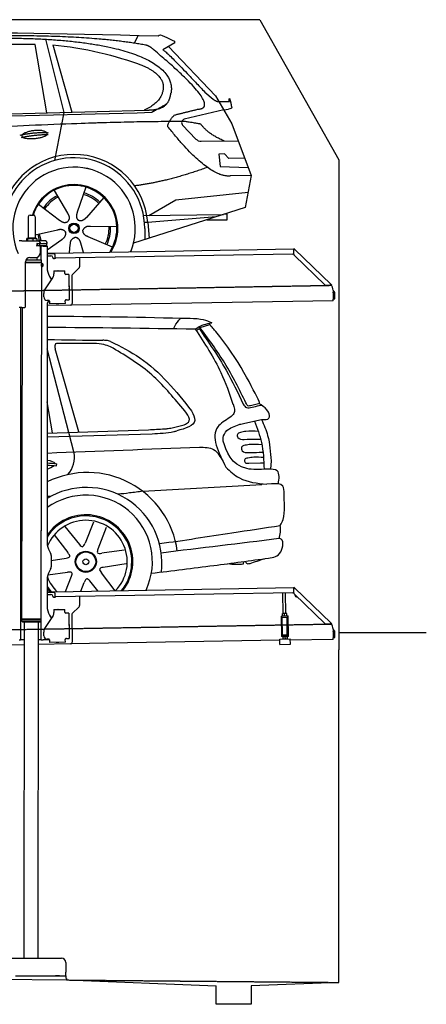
# Model space of a CAD drawing. Header units: millimetres. Extents: x 1073 to 6773, y 5991 to 11616.
# Tile 4 of 4: x 4451 to 6773, y 5991 to 11616. Entities that reach past the tile are written whole.
import ezdxf

# ---------------------------------------------------------------- set-up
doc = ezdxf.new("R2010")
doc.units = ezdxf.units.MM
doc.linetypes.add('GEN3', pattern=[6.25, 5, -1.25])
doc.layers.get('0').update_dxf_attribs({"lineweight": 25})
doc.layers.add('3', color=6, linetype='GEN3', lineweight=25)
doc.layers.add('AM_0', color=7, linetype='Continuous', lineweight=25)
doc.layers.add('Car', color=10, linetype='Continuous')

msp = doc.modelspace()

# ---------------------------------------------------------------- linework, layer by layer
for p, q in [((5822.8, 11615.9), (2672.8, 11615.9)), ((6272.8, 10815.9), (6272.8, 8015.9)), ((4499.6, 10490), (4499.6, 10370)), ((4509.6, 10500), (4529.6, 10500)), ((4539.6, 10490), (4539.6, 10370)), ((4463.6, 10352.5), (4447.6, 10352.5)), ((4463.6, 10352.5), (4557.6, 10352.5)), ((4489.6, 10362.5), (4489.6, 10352.5)), ((4492.1, 10365), (4491.6, 10364.7)), ((4492.5, 10365), (4492.1, 10365)), ((4510.3, 10365), (4492.5, 10365)), ((4495.4, 10362.5), (4495.4, 10352.5)), ((4499.6, 10370), (4539.6, 10370)), ((4501.6, 10365), (4501.6, 10370)), ((4537.4, 10365), (4510.3, 10365)), ((4525.3, 10362.5), (4525.3, 10352.5)), ((4547.1, 10365), (4537.4, 10365)), ((4537.6, 10365), (4537.6, 10370)), ((4547.1, 10365), (4547.5, 10364.7)), ((4549.5, 10362.5), (4549.5, 10352.5)), ((4597.6, 10352.5), (4557.6, 10352.5)), ((4548.7, 10324), (4548.6, 10324)), ((4550.6, 10336), (4548.7, 10336)), ((4550.6, 10324), (4548.7, 10324)), ((4549.6, 10326.6), (4549.6, 10333.8)), ((4550.6, 10336), (4551.6, 10336)), ((4550.6, 10336), (4550.6, 10324)), ((4551.6, 10324), (4550.6, 10324)), ((4564.6, 10336), (4551.6, 10336)), ((4552.2, 10324), (4551.6, 10324)), ((4552.2, 10336.5), (4564.6, 10336.5)), ((4564.6, 10324), (4552.2, 10324)), ((4564.6, 10336), (4565.6, 10336)), ((4565.6, 10324), (4564.6, 10324)), ((4567.7, 10336), (4565.6, 10336)), ((4565.6, 10324), (4565.6, 10336)), ((4565.6, 10324), (4567.7, 10324)), ((4567.6, 10342.5), (4567.6, 10339.5)), ((4567.6, 10321), (4567.6, 10282.5)), ((4603.4, 10336), (4567.7, 10336)), ((4603.4, 10324), (4567.7, 10324)), ((4572.6, 10243.9), (4572.6, 10322.5)), ((4584.6, 10322.5), (4572.6, 10322.5)), ((4584.6, 10322.5), (4606.6, 10322.5)), ((4592.2, 10336.5), (4604.6, 10336.5)), ((4603.4, 10336), (4605.6, 10336)), ((4605.6, 10324), (4603.4, 10324)), ((4605.6, 10324), (4605.6, 10336)), ((4607.6, 10339.5), (4607.6, 10342.5)), ((4607.6, 10321.5), (4607.6, 10199.5)), ((4651, 10283), (6015.8, 10306.8)), ((6017, 10308.5), (6015.6, 10307.1)), ((6017.4, 10305.4), (6015.6, 10307.1)), ((6016.1, 10275.9), (6015.7, 10298.4)), ((6016, 10300), (6015.8, 10306.8)), ((6017, 10308.5), (6018.8, 10306.8)), ((6018.9, 10303.9), (6017.4, 10305.4)), ((6018.8, 10306.8), (6020.3, 10305.3)), ((6018.9, 10303.9), (6019.2, 10304.3)), ((6019.2, 10304.3), (6020.3, 10305.3)), ((6020.3, 10305.3), (6229.5, 10103.3)), ((4486.4, 10244), (4574.6, 10243.9)), ((4489.6, 10244), (4489.6, 10248.7)), ((4508.6, 10257.5), (4542.6, 10257.5)), ((4549.6, 10243.9), (4549.6, 10258.5)), ((4574.5, 10230.6), (4574.6, 10243.9)), ((4607.6, 10282.3), (4641, 10282.8)), ((4641.1, 10278.8), (4607.6, 10278.3)), ((4607.6, 10267.2), (4628.8, 10267.6)), ((4639, 10257.8), (4639, 10256.8)), ((4641, 10282.8), (4651, 10283)), ((4651.1, 10279), (4641.1, 10278.8)), ((4644.1, 10251.9), (4649.1, 10252)), ((4651.2, 10275), (4651, 10283)), ((4651.2, 10275), (4651.5, 10258)), ((6011.4, 10276.8), (4656.6, 10253.1)), ((4791.5, 10255.5), (4792.4, 10204.6)), ((6193, 10101), (6019.2, 10268.9)), ((4483.6, 9975.5), (4483.6, 10232.5)), ((4483.6, 9975.5), (4483.6, 10232.5)), ((4483.6, 10230.8), (4574.5, 10230.6)), ((4483.6, 10229), (4571.5, 10228.9)), ((4571.5, 10228.9), (4483.6, 10229)), ((4574.5, 10227.2), (4483.6, 10227.3)), ((4571.5, 10228.9), (4574.5, 10230.6)), ((4571.5, 10228.9), (4574.5, 10227.2)), ((4574.5, 10206.4), (4571.8, 8191.9)), ((4572.6, 10228.3), (4572.6, 10229.5)), ((4574.5, 10227.2), (4574.5, 10221.4)), ((4574.5, 10221.4), (4581.5, 10221.4)), ((4574.5, 10206.4), (4581.5, 10206.4)), ((4581.5, 10206.4), (4581.5, 10221.4)), ((4582.5, 10220.4), (4581.5, 10221.4)), ((4582.5, 10207.4), (4581.5, 10206.4)), ((4582.5, 10220.4), (4582.5, 10207.4)), ((4645.3, 10180.9), (4708.3, 10182)), ((4669.8, 10181.8), (4683.8, 10182.1)), ((4708.6, 10166), (4708.3, 10182)), ((4789.6, 10197.5), (4751.2, 10157.7)), ((4593.6, 10072.1), (4639.7, 10140.5)), ((4621, 10149.5), (4632.4, 10129.7)), ((4645.3, 10180.9), (4645.6, 10164.9)), ((4645.7, 10160.7), (4645.6, 10164.9)), ((4708.6, 10166), (4708.6, 10165)), ((4713.7, 10160.1), (4714.7, 10160.1)), ((4730.7, 10160.4), (4714.7, 10160.1)), ((4730.7, 10160.4), (4733.2, 10016.4)), ((4748.4, 10150.5), (4751.1, 9994.7)), ((4732.3, 10095.4), (4732.6, 10081.4)), ((6222.7, 10098.5), (6200.2, 10098.1)), ((6228.5, 10102.3), (6228.1, 10101.9)), ((6229.6, 10100.4), (6228.1, 10101.9)), ((6229.5, 10103.3), (6228.5, 10102.3)), ((6229.5, 10103.3), (6231, 10101.9)), ((6231.4, 10098.7), (6229.6, 10100.4)), ((6231, 10101.9), (6232.8, 10100.1)), ((6231.4, 10098.7), (6232.8, 10100.1)), ((6240, 10070), (6240.9, 10018.7)), ((4587.9, 10031.9), (4587.6, 10051.9)), ((4717.2, 10016.1), (4716.2, 10016.1)), ((4717.2, 10016.1), (4733.2, 10016.4)), ((6241, 10010.7), (6240.9, 10018.7)), ((6242.3, 10053.2), (6242.9, 10020.8)), ((6242.9, 10020.8), (6250.9, 10021)), ((6250.9, 10021), (6250.3, 10053.3)), ((4463.6, 9972.5), (4447.6, 9972.5)), ((4463.6, 9972.5), (4447.6, 9972.5)), ((4455.6, 9969.5), (4455.6, 9972.5)), ((4455.6, 9969.5), (4455.6, 9972.5)), ((4455.6, 9969.5), (4455.6, 8072.5)), ((4464.1, 9972.5), (4461.8, 8192.1)), ((4463.6, 9972.5), (4480.6, 9972.5)), ((4463.6, 9972.5), (4480.6, 9972.5)), ((4607.6, 9989.5), (4607.6, 8629.1)), ((4741.3, 9984.5), (4607.6, 9982.2)), ((4616.3, 10012.4), (4608.3, 10012.2)), ((4621.4, 10007.5), (4621.6, 9992.5)), ((4711.6, 9994), (4621.6, 9992.5)), ((4673.6, 9992.9), (4659.6, 9992.6)), ((4711.3, 10011), (4711.3, 10010)), ((4711.6, 9994), (4711.3, 10010)), ((6241, 10010.7), (4741.3, 9984.5)), ((4572.6, 8072.5), (4572.6, 8697)), ((4621, 8579.1), (4627.2, 8568.3)), ((4630.6, 8555.8), (4630.6, 8489.2)), ((4627.2, 8476.7), (4621, 8465.8)), ((4607.6, 8415.8), (4607.6, 8264.5)), ((4607.6, 8347.3), (4641, 8347.8)), ((4641.1, 8343.8), (4607.6, 8343.3)), ((4607.6, 8332.2), (4628.8, 8332.6)), ((4641, 8347.8), (4651, 8348)), ((4651.1, 8344), (4641.1, 8343.8)), ((4651, 8348), (6015.8, 8371.8)), ((4651.2, 8340), (4651, 8348)), ((4651.2, 8340), (4651.5, 8323)), ((6011.4, 8341.8), (4656.6, 8318.1)), ((5955.4, 8224.1), (5953.4, 8340.7)), ((5971.4, 8224.3), (5969.4, 8341)), ((6017, 8373.5), (6015.6, 8372.1)), ((6017.4, 8370.4), (6015.6, 8372.1)), ((6016.1, 8340.9), (6015.7, 8363.4)), ((6016, 8365), (6015.8, 8371.8)), ((6017, 8373.5), (6018.8, 8371.8)), ((6018.9, 8368.9), (6017.4, 8370.4)), ((6018.8, 8371.8), (6020.3, 8370.3)), ((6018.9, 8368.9), (6019.2, 8369.3)), ((6019.2, 8369.3), (6020.3, 8370.3)), ((6193, 8166), (6019.2, 8333.9)), ((6020.3, 8370.3), (6229.5, 8168.3)), ((4639, 8322.8), (4639, 8321.8)), ((4644.1, 8316.9), (4649.1, 8317)), ((4791.5, 8320.5), (4792.4, 8269.6)), ((4621, 8214.5), (4632.4, 8194.7)), ((4645.3, 8245.9), (4708.3, 8247)), ((4645.3, 8245.9), (4645.6, 8229.9)), ((4645.7, 8225.7), (4645.6, 8229.9)), ((4669.8, 8246.8), (4683.8, 8247.1)), ((4708.6, 8231), (4708.3, 8247)), ((4708.6, 8231), (4708.6, 8230)), ((4713.7, 8225.1), (4714.7, 8225.1)), ((4730.7, 8225.4), (4714.7, 8225.1)), ((4730.7, 8225.4), (4733.2, 8081.4)), ((4748.4, 8215.5), (4751.1, 8059.7)), ((4789.6, 8262.5), (4751.2, 8222.7)), ((5952.2, 8224), (5951.4, 8223.6)), ((5951.6, 8210.7), (5951.4, 8222.5)), ((5974.7, 8224.4), (5952.2, 8224)), ((5963.6, 8210.9), (5963.4, 8222.7)), ((5974.7, 8224.4), (5975.4, 8224)), ((5975.6, 8211.1), (5975.4, 8222.9)), ((4571.8, 8191.9), (4461.8, 8192.1)), ((4461.8, 8192.1), (4571.8, 8191.9)), ((4461.8, 8192.1), (4461.8, 8181.1)), ((4461.8, 8181.1), (4571.8, 8180.9)), ((4468.8, 8174.1), (4461.8, 8181.1)), ((4564.8, 8173.9), (4468.8, 8174.1)), ((4477.1, 8174), (4474.2, 6254)), ((4557.1, 8173.9), (4554.2, 6254)), ((4564.8, 8173.9), (4571.8, 8180.9)), ((4571.8, 8191.9), (4571.8, 8180.9)), ((4593.6, 8137.1), (4639.7, 8205.5)), ((4732.3, 8160.4), (4732.6, 8146.4)), ((5943.7, 8209), (5948.7, 8209.1)), ((5943.7, 8209), (5943.8, 8201.1)), ((5948.8, 8201.1), (5943.8, 8201.1)), ((5943.8, 8201.1), (5943.9, 8193.1)), ((5943.9, 8193.1), (5945.4, 8108.1)), ((5948.7, 8209.1), (5978.7, 8209.7)), ((5948.8, 8201.1), (5978.8, 8201.7)), ((5952.1, 8101.2), (5950.4, 8201.2)), ((5952.4, 8209.2), (5951.7, 8209.6)), ((5974.9, 8209.6), (5975.7, 8210)), ((5979, 8101.6), (5977.3, 8201.6)), ((5978.7, 8209.7), (5983.7, 8209.7)), ((5983.8, 8201.7), (5978.8, 8201.7)), ((5983.8, 8201.7), (5983.7, 8209.7)), ((5983.9, 8193.7), (5983.8, 8201.7)), ((5985.4, 8108.8), (5983.9, 8193.7)), ((6222.7, 8163.5), (6200.2, 8163.1)), ((6228.5, 8167.3), (6228.1, 8166.9)), ((6229.6, 8165.4), (6228.1, 8166.9)), ((6229.5, 8168.3), (6228.5, 8167.3)), ((6229.5, 8168.3), (6231, 8166.9)), ((6231.4, 8163.7), (6229.6, 8165.4)), ((6231, 8166.9), (6232.8, 8165.1)), ((6231.4, 8163.7), (6232.8, 8165.1)), ((4587.9, 8096.9), (4587.6, 8116.9)), ((5945.4, 8108.1), (5945.6, 8100.1)), ((5945.6, 8100.1), (5950.6, 8100.2)), ((5945.6, 8100.1), (5945.7, 8092.1)), ((5950.6, 8100.2), (5980.6, 8100.7)), ((5952.1, 8101.2), (5979, 8101.6)), ((5957.6, 8100.3), (5957.6, 8101.3)), ((5973.6, 8100.6), (5973.6, 8101.6)), ((5980.6, 8100.7), (5985.6, 8100.8)), ((5985.6, 8100.8), (5985.4, 8108.8)), ((5985.7, 8092.8), (5985.6, 8100.8)), ((6240, 8135), (6240.9, 8083.7)), ((6242.3, 8118.2), (6242.9, 8085.8)), ((6250.9, 8086), (6250.3, 8118.3)), ((6272.8, 8115.9), (6772.8, 8115.9)), ((4476.5, 8044.9), (4146.4, 8039.2)), ((4447.6, 8072.5), (4455.6, 8072.5)), ((4455.6, 8097.5), (4455.6, 8072.5)), ((4463.6, 8072.5), (4455.6, 8072.5)), ((4476.6, 8072.5), (4463.6, 8072.5)), ((4572.6, 8072.5), (4556.6, 8072.5)), ((4741.3, 8049.5), (4556.6, 8046.3)), ((4572.6, 8072.5), (4584.6, 8072.5)), ((4621.4, 8072.5), (4584.6, 8072.5)), ((4616.3, 8077.4), (4608.3, 8077.2)), ((4621.4, 8072.5), (4621.6, 8057.5)), ((4711.6, 8059), (4621.6, 8057.5)), ((4673.6, 8057.9), (4659.6, 8057.6)), ((4711.3, 8076), (4711.3, 8075)), ((4711.6, 8059), (4711.3, 8075)), ((4717.2, 8081.1), (4716.2, 8081.1)), ((4717.2, 8081.1), (4733.2, 8081.4)), ((5936.1, 8070.4), (4741.3, 8049.5)), ((5936, 8077.1), (5996, 8078.1)), ((5936.5, 8047.1), (5936, 8077.1)), ((5936.5, 8047.1), (5996.5, 8048.1)), ((5950.7, 8092.2), (5945.7, 8092.1)), ((5950.7, 8092.2), (5980.7, 8092.7)), ((5954.5, 8092.2), (5953.7, 8091.8)), ((5953.7, 8090.7), (5953.9, 8078.9)), ((5954.7, 8077.4), (5954, 8077.8)), ((5965.7, 8090.9), (5965.9, 8079.1)), ((5977, 8092.6), (5977.7, 8092.2)), ((5977.2, 8077.8), (5978, 8078.3)), ((5977.7, 8091.1), (5977.9, 8079.3)), ((5985.7, 8092.8), (5980.7, 8092.7)), ((5996.5, 8048.1), (5996, 8078.1)), ((6241, 8075.7), (5996.1, 8071.4)), ((6241, 8075.7), (6240.9, 8083.7)), ((6242.9, 8085.8), (6250.9, 8086)), ((6272.8, 6115.9), (6272.8, 8015.9)), ((4149, 6254), (4689, 6254)), ((4714, 6229), (4714, 6174)), ((1832.8, 6158.6), (4717.8, 6130.9)), ((4427.5, 6154), (4633, 6154)), ((4577.4, 6154), (4590.5, 6154)), ((4590.5, 6154), (4600.1, 6154)), ((4600.1, 6154), (4706.5, 6154)), ((4633, 6154), (4642.6, 6154)), ((4642.6, 6154), (4655.6, 6154)), ((4677.4, 6154), (4655.6, 6154)), ((4706.5, 6154), (4716.5, 6154)), ((4714, 6154), (4714, 6174)), ((4716.5, 6139), (4716.5, 6154)), ((4717.8, 6139), (4717.8, 6129.9)), ((4717.8, 6129.9), (5572.8, 6095.8)), ((5572.8, 5990.9), (5572.8, 6095.8)), ((6272.8, 6115.9), (5772.3, 6095.8)), ((5772.3, 6095.8), (5772.8, 5990.9)), ((5772.8, 5990.9), (5572.8, 5990.9))]:
    msp.add_line(p, q)
for centre, radius, start, end in [((4509.6, 10490), 10, 90, 180), ((4529.6, 10490), 10, 0, 90), ((4557.6, 10342.5), 10, 0, 90), ((4597.6, 10342.5), 10, 0, 90), ((4549.6, 10336.5), 1, 48.5904, 221.4096), ((4549.6, 10324), 1, 138.5904, 311.4096), ((4546.6, 10333.8), 3, 0, 41.4096), ((4546.6, 10326.6), 3, 318.5904, 0), ((4552.2, 10339.5), 3, 228.5904, 270), ((4552.2, 10321), 3, 90, 131.4096), ((4564.6, 10339.5), 3, 270, 0), ((4564.6, 10321), 3, 0, 90), ((4589.6, 10336.5), 1, 48.5904, 210), ((4589.6, 10324), 1, 180, 311.4096), ((4592.2, 10339.5), 3, 228.5904, 270), ((4592.2, 10321), 3, 90, 131.4096), ((4604.6, 10339.5), 3, 270, 0), ((4604.6, 10321), 3, 22.0009, 90), ((4606.6, 10321.5), 1, 0, 90), ((6020.7, 10298.5), 5, 129.2435, 181), ((4508.6, 10232.5), 25, 90, 180), ((4542.6, 10282.5), 25, 270, 0), ((4629, 10257.6), 10, 1, 91), ((4644, 10256.9), 5, 181, 271), ((4649, 10257), 5, 271, 327.7633), ((4656.5, 10258.1), 5, 181, 271), ((6011.3, 10281.8), 5, 271, 342.4709), ((6026.1, 10276.1), 10, 181, 226), ((4707.6, 10199.5), 100, 180, 210), ((4669.8, 10180.8), 1, 91, 151), ((4683.8, 10181.1), 1, 31, 91), ((4782.4, 10204.4), 10, 316, 1), ((4610.7, 10160), 35, 326, 1), ((4713.6, 10165.1), 5, 181, 271), ((4758.4, 10150.7), 10, 136, 181), ((4622.6, 10052.5), 35, 146, 181), ((4731.3, 10095.4), 1, 1, 61), ((4731.6, 10081.4), 1, 301, 1), ((6200, 10108.1), 10, 226, 271), ((6222.6, 10103.5), 5, 271, 322.7565), ((6190, 10069.1), 50, 1, 41.0686), ((4607.9, 10032.2), 20, 181, 271), ((4716.3, 10011.1), 5, 91, 181), ((6234.3, 10053), 16, 1, 68.9757), ((6234.3, 10053), 8, 1, 42.4096), ((4480.6, 9975.5), 3, 270, 0), ((4480.6, 9975.5), 3, 270, 0), ((4632.6, 9989.5), 25, 120.6872, 180), ((4616.4, 10007.4), 5, 12.537, 91), ((4659.6, 9993.6), 1, 211, 271), ((4673.6, 9993.9), 1, 271, 331), ((4741.1, 9994.5), 10, 271, 1), ((4571.6, 8673.5), 2, 60, 61.1039), ((4571.6, 8651.5), 2, 297.616, 300), ((4707.6, 8629.1), 100, 180, 210), ((4605.6, 8555.8), 25, 0, 30), ((4707.6, 8415.8), 100, 150, 180), ((4605.6, 8489.2), 25, 330, 0), ((4629, 8322.6), 10, 1, 91), ((6011.3, 8346.8), 5, 271, 342.4709), ((6020.7, 8363.5), 5, 129.2435, 181), ((6026.1, 8341.1), 10, 181, 226), ((6035.1, 8329.7), 12.5, 175.968, 276.032), ((4644, 8321.9), 5, 181, 271), ((4649, 8322), 5, 271, 327.7633), ((4656.5, 8323.1), 5, 181, 271), ((4782.4, 8269.4), 10, 316, 1), ((4571.6, 8223.5), 2, 60, 82.1586), ((4707.6, 8264.5), 100, 180, 210), ((4610.7, 8225), 35, 326, 1), ((4669.8, 8245.8), 1, 91, 151), ((4683.8, 8246.1), 1, 31, 91), ((4713.6, 8230.1), 5, 181, 271), ((4758.4, 8215.7), 10, 136, 181), ((4571.6, 8201.5), 2, 276.6849, 300), ((4731.3, 8160.4), 1, 1, 61), ((6200, 8173.1), 10, 226, 271), ((6222.6, 8168.5), 5, 271, 322.7565), ((6190, 8134.1), 50, 1, 41.0686), ((4622.6, 8117.5), 35, 146, 181), ((4731.6, 8146.4), 1, 301, 1), ((6234.3, 8118), 16, 1, 68.9757), ((6234.3, 8118), 8, 1, 42.4096), ((4607.9, 8097.2), 20, 181, 271), ((4616.4, 8072.4), 5, 12.537, 91), ((4659.6, 8058.6), 1, 211, 271), ((4673.6, 8058.9), 1, 271, 331), ((4716.3, 8076.1), 5, 91, 181), ((4741.1, 8059.5), 10, 271, 1), ((4689, 6229), 25, 0, 90)]:
    msp.add_arc(centre, radius, start, end)
for points, weights in [([(4492.5, 10365), (4491.2, 10365), (4489.6, 10362.5)], [1, 1.0379548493, 1]), ([(4495.4, 10362.5), (4493.9, 10365), (4492.5, 10365)], [1, 1.0379548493, 1]), ([(4510.3, 10365), (4503.4, 10365), (4495.4, 10362.5)], [1, 1.0379548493, 1]), ([(4525.3, 10362.5), (4517.3, 10365), (4510.3, 10365)], [1, 1.0379548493, 1]), ([(4537.4, 10365), (4531.8, 10365), (4525.3, 10362.5)], [1, 1.0379548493, 1]), ([(4549.5, 10362.5), (4543, 10365), (4537.4, 10365)], [1, 1.0379548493, 1]), ([(4547.5, 10364.7), (4548.4, 10364.2), (4549.5, 10362.5)], [1.01682908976, 1.02536255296, 1]), ([(5963.4, 8222.7), (5957.4, 8224.6), (5951.4, 8222.5)], [1, 1.15470053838, 1]), ([(5951.4, 8222.5), (5951.4, 8223.6), (5951.4, 8223.6)], [1, 1.07735026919, 1.07735026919]), ([(5975.4, 8222.9), (5969.4, 8224.8), (5963.4, 8222.7)], [1, 1.15470053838, 1]), ([(5975.4, 8224), (5975.4, 8224), (5975.4, 8222.9)], [1.07735026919, 1.07735026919, 1]), ([(5951.6, 8210.7), (5957.7, 8208.8), (5963.6, 8210.9)], [1, 1.15470053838, 1]), ([(5951.7, 8209.6), (5951.7, 8209.6), (5951.6, 8210.7)], [1.07735026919, 1.07735026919, 1]), ([(5963.6, 8210.9), (5969.7, 8209), (5975.6, 8211.1)], [1, 1.15470053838, 1]), ([(5975.6, 8211.1), (5975.7, 8210), (5975.7, 8210)], [1, 1.07735026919, 1.07735026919]), ([(5965.7, 8090.9), (5959.7, 8092.8), (5953.7, 8090.7)], [1, 1.15470053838, 1]), ([(5953.7, 8090.7), (5953.7, 8091.8), (5953.7, 8091.8)], [1, 1.07735026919, 1.07735026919]), ([(5953.9, 8078.9), (5960, 8077), (5965.9, 8079.1)], [1, 1.15470053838, 1]), ([(5954, 8077.8), (5954, 8077.8), (5953.9, 8078.9)], [1.07735026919, 1.07735026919, 1]), ([(5977.7, 8091.1), (5971.7, 8093), (5965.7, 8090.9)], [1, 1.15470053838, 1]), ([(5965.9, 8079.1), (5972, 8077.2), (5977.9, 8079.3)], [1, 1.15470053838, 1]), ([(5977.7, 8092.2), (5977.7, 8092.2), (5977.7, 8091.1)], [1.07735026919, 1.07735026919, 1]), ([(5977.9, 8079.3), (5978, 8078.3), (5978, 8078.3)], [1, 1.07735026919, 1.07735026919])]:
    msp.add_rational_spline(points, weights, degree=2)
for points, knots in [([(6017.3, 10302.1), (6017.1, 10302.2), (6017, 10302.2), (6016.5, 10302.5), (6016.3, 10302.6), (6016.1, 10302.7), (6016, 10302.7), (6015.9, 10302.8), (6015.9, 10302.8), (6015.9, 10302.8)], [0.5739587, 0.5739587, 0.5739587, 0.5739587, 0.6092825, 0.6092825, 0.6845767, 0.6845767, 0.7347196, 0.7347196, 0.7882871, 0.7882871, 0.7882871, 0.7882871]), ([(6018.4, 10303.1), (6018.3, 10303), (6018.1, 10302.9), (6017.8, 10302.6), (6017.7, 10302.5), (6017.6, 10302.4)], [0, 0, 0, 0, 0.0561983, 0.0561983, 0.1123863, 0.1123863, 0.1123863, 0.1123863]), ([(6020.3, 10305.3), (6020.3, 10305.3), (6020.3, 10305.2), (6020.4, 10305), (6020.3, 10304.8), (6019.9, 10304.4), (6019.7, 10304.2), (6019.3, 10303.8), (6019.1, 10303.6), (6018.8, 10303.4), (6018.6, 10303.2), (6018.4, 10303.1)], [0, 0, 0, 0, 0.0783959, 0.0783959, 0.2325433, 0.2325433, 0.3832567, 0.3832567, 0.4558696, 0.4558696, 0.5284931, 0.5284931, 0.5284931, 0.5284931]), ([(6019, 10303.5), (6019, 10303.6), (6019, 10303.7), (6019, 10303.8), (6019, 10303.8), (6018.9, 10303.8), (6018.9, 10303.9), (6018.9, 10303.9)], [0.170101, 0.170101, 0.170101, 0.170101, 0.2190838, 0.2190838, 0.2443424, 0.2443424, 0.2702641, 0.2702641, 0.2702641, 0.2702641]), ([(4574.5, 10221.4), (4574.5, 10221.4), (4574.5, 10221.2), (4574.4, 10220.4), (4574.3, 10219.9), (4574.2, 10218.5), (4574.1, 10217.7), (4574, 10215.8), (4574, 10214.8), (4574, 10213.9)], [3.394726, 3.394726, 3.394726, 3.394726, 3.677618, 3.677618, 3.96051, 3.96051, 4.243406, 4.243406, 4.526301, 4.526301, 4.526301, 4.526301]), ([(4574, 10213.9), (4574, 10213), (4574, 10211.9), (4574.1, 10210.1), (4574.2, 10209.3), (4574.3, 10207.9), (4574.4, 10207.3), (4574.5, 10206.6), (4574.5, 10206.4), (4574.5, 10206.4)], [0, 0, 0, 0, 0.282896, 0.282896, 0.565791, 0.565791, 0.848683, 0.848683, 1.131575, 1.131575, 1.131575, 1.131575]), ([(6226.6, 10100.5), (6226.7, 10100.7), (6226.8, 10100.8), (6227.1, 10101.1), (6227.2, 10101.2), (6227.3, 10101.4)], [0, 0, 0, 0, 0.0559258, 0.0559258, 0.1118618, 0.1118618, 0.1118618, 0.1118618]), ([(6227.3, 10101.4), (6227.4, 10101.6), (6227.6, 10101.8), (6228, 10102.3), (6228.2, 10102.6), (6228.7, 10103.1), (6228.9, 10103.3), (6229.2, 10103.4), (6229.2, 10103.4), (6229.4, 10103.4), (6229.4, 10103.4), (6229.5, 10103.3)], [0, 0, 0, 0, 0.0765895, 0.0765895, 0.2269961, 0.2269961, 0.3763352, 0.3763352, 0.4507859, 0.4507859, 0.5253306, 0.5253306, 0.5253306, 0.5253306]), ([(6228.1, 10101.9), (6228, 10101.9), (6228, 10102), (6227.9, 10102), (6227.8, 10102), (6227.7, 10102)], [0, 0, 0, 0, 0.0395192, 0.0395192, 0.1013995, 0.1013995, 0.1013995, 0.1013995]), ([(6017.3, 8367.1), (6017.1, 8367.2), (6017, 8367.2), (6016.5, 8367.5), (6016.3, 8367.6), (6016.1, 8367.7), (6016, 8367.7), (6015.9, 8367.8), (6015.9, 8367.8), (6015.9, 8367.8)], [0.5739587, 0.5739587, 0.5739587, 0.5739587, 0.6092825, 0.6092825, 0.6845767, 0.6845767, 0.7347196, 0.7347196, 0.7882871, 0.7882871, 0.7882871, 0.7882871]), ([(6018.4, 8368.1), (6018.3, 8368), (6018.1, 8367.9), (6017.8, 8367.6), (6017.7, 8367.5), (6017.6, 8367.4)], [0, 0, 0, 0, 0.0561983, 0.0561983, 0.1123863, 0.1123863, 0.1123863, 0.1123863]), ([(6020.3, 8370.3), (6020.3, 8370.3), (6020.3, 8370.2), (6020.4, 8370), (6020.3, 8369.8), (6019.9, 8369.4), (6019.7, 8369.2), (6019.3, 8368.8), (6019.1, 8368.6), (6018.8, 8368.4), (6018.6, 8368.2), (6018.4, 8368.1)], [0, 0, 0, 0, 0.0783959, 0.0783959, 0.2325433, 0.2325433, 0.3832567, 0.3832567, 0.4558696, 0.4558696, 0.5284931, 0.5284931, 0.5284931, 0.5284931]), ([(6019, 8368.5), (6019, 8368.6), (6019, 8368.7), (6019, 8368.8), (6019, 8368.8), (6018.9, 8368.8), (6018.9, 8368.9), (6018.9, 8368.9)], [0.170101, 0.170101, 0.170101, 0.170101, 0.2190838, 0.2190838, 0.2443424, 0.2443424, 0.2702641, 0.2702641, 0.2702641, 0.2702641]), ([(6226.6, 8165.5), (6226.7, 8165.7), (6226.8, 8165.8), (6227.1, 8166.1), (6227.2, 8166.2), (6227.3, 8166.4)], [0, 0, 0, 0, 0.0559258, 0.0559258, 0.1118618, 0.1118618, 0.1118618, 0.1118618]), ([(6227.3, 8166.4), (6227.4, 8166.6), (6227.6, 8166.8), (6228, 8167.3), (6228.2, 8167.6), (6228.7, 8168.1), (6228.9, 8168.3), (6229.2, 8168.4), (6229.2, 8168.4), (6229.4, 8168.4), (6229.4, 8168.4), (6229.5, 8168.3)], [0, 0, 0, 0, 0.0765895, 0.0765895, 0.2269961, 0.2269961, 0.3763352, 0.3763352, 0.4507859, 0.4507859, 0.5253306, 0.5253306, 0.5253306, 0.5253306]), ([(6228.1, 8166.9), (6228, 8166.9), (6228, 8167), (6227.9, 8167), (6227.8, 8167), (6227.7, 8167)], [0, 0, 0, 0, 0.0395192, 0.0395192, 0.1013995, 0.1013995, 0.1013995, 0.1013995])]:
    msp.add_open_spline(points, degree=3, knots=knots)
for points in [[(4621.4, 10007.5), (4621.3, 10007.8), (4621.3, 10008.1), (4621.2, 10008.4)], [(4621.4, 8072.5), (4621.3, 8072.8), (4621.3, 8073.1), (4621.2, 8073.4)]]:
    msp.add_open_spline(points, degree=3)
at = {"layer": '3'}
for p, q in [((1175.3, 10010.3), (6230.5, 10098.5)), ((1175.3, 8075.3), (6230.4, 8163.5)), ((4717.8, 6129.9), (6272.8, 6115.9))]:
    msp.add_line(p, q, dxfattribs=at)
at = {"layer": 'AM_0'}
msp.add_line((5822.8, 11615.9), (6272.8, 10815.9), dxfattribs=at)
at = {"layer": 'Car'}
for p, q in [((4598.9, 11504.1), (4703.3, 11086.6)), ((5106.6, 11481.4), (5128.2, 11526.4)), ((5336.6, 11483.7), (5267.2, 11443.4)), ((4539.7, 11474.8), (3838, 11472.4)), ((4606.1, 11084), (4539.7, 11474.8)), ((4639.4, 11472.3), (4749.3, 11087.9)), ((5300.2, 11462.5), (5569.5, 11181.2)), ((5508.8, 11201.3), (5555.1, 11162.2)), ((5569.5, 11181.2), (5662.9, 11020.7)), ((5583.8, 11148.3), (5648.1, 11148.5)), ((2479.9, 11017.4), (5122.3, 11084.5)), ((2526.6, 11027.5), (5177.6, 11099.5)), ((4703.3, 11086.6), (4649.7, 10811.4)), ((5122.3, 11084.5), (5205.2, 11087.4)), ((5616.2, 11101), (5390.7, 11047.1)), ((5616.2, 11101), (5643.8, 11105.5)), ((5380.9, 11013.8), (5457.4, 10933.9)), ((5662.9, 11020.7), (5772.4, 10724.9)), ((5486.8, 10921.6), (5698.5, 10924.5)), ((5620.6, 10849.1), (5587.9, 10848.5)), ((5587.9, 10848.5), (5596, 10777.1)), ((5644.8, 10823.7), (5620.6, 10849.1)), ((5735.3, 10825.2), (5644.8, 10823.7)), ((5596, 10777.1), (5755.2, 10771.4)), ((5772.4, 10724.9), (5655.6, 10723.3)), ((5772.4, 10724.9), (5737.7, 10542.3)), ((4646.6, 10641), (4723.5, 10510.6)), ((4828.5, 10659.6), (4779.5, 10516.3)), ((4931.6, 10599.6), (4831.4, 10486.2)), ((5188.1, 10497.2), (5341.9, 10586.8)), ((5341.9, 10586.8), (5754.6, 10631.2)), ((4557.7, 10561.5), (4678.8, 10470.6)), ((5737.7, 10542.3), (5100.5, 10338.4)), ((5157.8, 10496.8), (5615.2, 10503.1)), ((5573.5, 10489.8), (5182.4, 10457.9)), ((5519.1, 10472.4), (5634.9, 10472.4)), ((5634.9, 10505.1), (5621.4, 10505.1)), ((5634.9, 10472.4), (5634.9, 10505.1)), ((4539.6, 10387.3), (4667, 10415.6)), ((5005.5, 10432.4), (4854.1, 10434.7)), ((5182.4, 10457.9), (5163.1, 10456.4)), ((5164.5, 10423.9), (5164.5, 10358.9)), ((5182.4, 10457.9), (5189.8, 10366.9)), ((4607.6, 10301.9), (4691.2, 10360.7)), ((4980.3, 10315.8), (4841.4, 10376.1)), ((4735.2, 10284.5), (4739.8, 10332.5)), ((4815.8, 10285.9), (4799.5, 10338.6)), ((5458.4, 9840), (5474.7, 9852.2)), ((5480.9, 9856.7), (5536.3, 9874.5)), ((4760.5, 9146.4), (4607.6, 9735.6)), ((4788.5, 9260.9), (4653.8, 9736.5)), ((4637.9, 9255.4), (4607.6, 9433.5)), ((5822.4, 9422.9), (5775.8, 9411.8)), ((5735.7, 9310.6), (5832.4, 9331.7)), ((4607.6, 9254.4), (5185.4, 9273.5)), ((4607.6, 9233.5), (5207.3, 9250.9)), ((5798.5, 9219.9), (5826.5, 9220.4)), ((5818.5, 9144.4), (5840.2, 9145)), ((4661.7, 9067.8), (4663, 9078.9)), ((5760, 9082.7), (5825.3, 9084.3)), ((5825.3, 9084.3), (5844.6, 9084.7)), ((5886, 9096.2), (5882.9, 9047.7)), ((5153.3, 8921.6), (5833.8, 8960.6)), ((5889.2, 8964.2), (5833.8, 8960.6)), ((4708.3, 8721.2), (4792.3, 8617.5)), ((4873.1, 8744.6), (4823.8, 8626.2)), ((4647.3, 8673.5), (4725.2, 8571.6)), ((4945, 8715.6), (4897.1, 8591.1)), ((5047.6, 8584.6), (4920.4, 8568.1)), ((4630.6, 8526.3), (4716.9, 8539.9)), ((5058.4, 8507.9), (4926.6, 8487)), ((5729, 8507.2), (5731.4, 8520.8)), ((4611.7, 8444.4), (4723.2, 8458.9)), ((4996.3, 8353.5), (4918.4, 8455.4)), ((4713.1, 8349.1), (4746.5, 8435.9)), ((4798.9, 8350.6), (4819.8, 8400.8)), ((4897.5, 8352.3), (4851.3, 8409.5))]:
    msp.add_line(p, q, dxfattribs=at)
for centre, radius in [((4760.6, 10424.2), 30.1), ((4760.6, 10424.2), 23.6), ((4828.4, 8519.1), 60.5), ((4828.4, 8519.1), 56.2), ((4828.4, 8519.1), 16.6)]:
    msp.add_circle(centre, radius, dxfattribs=at)
for centre, radius, start, end in [((5395.3, 11027.6), 20, 103.4358, 223.7473), ((5486.2, 10961.6), 40, 223.7473, 270.7861), ((4761.1, 10423.7), 422.7, 4.6504, 165.2126), ((4761.1, 10423.7), 403.4, 0.0315, 193.9312), ((4761.1, 10423.7), 350, 337.6496, 204.3503), ((4761.1, 10423.7), 350, 337.6876, 204.3503), ((4761.1, 10423.7), 250, 327.2965, 162.2292), ((4760.6, 10424.2), 245, 326.365, 161.9804), ((4760.6, 10424.2), 209.6, 117.262, 146.3995), ((4760.6, 10424.2), 200.6, 117.1152, 146.5463), ((4760.6, 10424.2), 200.6, 45.1152, 74.5463), ((4760.6, 10424.2), 209.6, 45.262, 74.3995), ((4760.6, 10424.2), 200.6, 333.1152, 2.5463), ((4760.6, 10424.2), 209.6, 333.262, 2.3995), ((4760.6, 10424.2), 209.6, 189.262, 200.0029), ((4760.6, 10424.2), 200.6, 189.1152, 200.9403), ((4613.9, 9116.4), 149.7, 318.2889, 11.549), ((4837.4, 8511.2), 517.9, 7.671, 116.3497), ((4832.1, 8512.8), 430.8, 352.9946, 121.414), ((4828.7, 8519.4), 380, 334.7097, 125.584), ((4828.7, 8519.4), 268.2, 322.1357, 145.524), ((4828.4, 8519.1), 262.3, 321.1656, 147.373), ((4828.4, 8519.1), 236.7, 315.787, 157.6242), ((5688.1, 8840.9), 336.2, 261.573, 276.9798), ((4828.4, 8519.1), 236.7, 201.8429, 226.213), ((4828.4, 8519.1), 262.3, 212.627, 220.8344), ((4828.7, 8519.4), 268.2, 214.476, 219.8643)]:
    msp.add_arc(centre, radius, start, end, dxfattribs=at)
for centre, major_axis, ratio, start_param, end_param in [((4567.2, 9069.9), (-89.3, -3.5), 0.334439, 3.361637, 4.230412), ((4541, 9462.8), (-27, 422.9), 0.577039, 3.305962, 3.47809)]:
    msp.add_ellipse(centre, major_axis=major_axis, ratio=ratio, start_param=start_param, end_param=end_param, dxfattribs=at)
for points, degree in [([(2897.7, 11476), (3308.3, 11554.7), (4068.6, 11555.5), (5241.9, 11523.4)], 3), ([(5241.9, 11523.4), (5249.9, 11543), (5297.9, 11507.2), (5335.7, 11492.3)], 3), ([(5168.4, 11471.1), (4866.3, 11525.7), (4391.8, 11523.5)], 2), ([(5336.6, 11483.7), (5338.2, 11485.4), (5333.7, 11487.5), (5338.2, 11491.3), (5335.7, 11492.3)], 4), ([(4639.4, 11472.3), (4811.5, 11458.7), (5008.6, 11407.5), (5142.7, 11358.4)], 3), ([(5218.6, 11441.5), (5192.2, 11466.8), (5168.4, 11471.1)], 2), ([(5470.1, 11105), (5610.8, 11112.4), (5218.6, 11441.5)], 2), ([(5267.2, 11443.4), (5271.3, 11454.2), (5508.8, 11201.3)], 2), ([(5142.7, 11358.4), (5259.3, 11310.5), (5270.1, 11244.5)], 2), ([(5270.1, 11244.5), (5277.3, 11150.2), (5160.9, 11099)], 2), ([(5177.6, 11099.5), (5227.6, 11100.8), (5295.2, 11104.4), (5307.4, 11154.4), (5314.9, 11197.8)], 4), ([(5555.1, 11162.2), (5563.5, 11155.1), (5581.5, 11145.4), (5586, 11148), (5587.9, 11149.6)], 4), ([(5648.1, 11148.5), (5645.4, 11196.5), (5661.3, 11113.5)], 2), ([(5205.2, 11087.4), (5235.2, 11104.2), (5290.3, 11135.1)], 2), ([(5333.5, 11071.2), (5470.1, 11105)], 1), ([(5661.3, 11113.5), (5661.6, 11109.8), (5653.9, 11107.1), (5643.8, 11105.5)], 3), ([(5398, 11033.6), (4521.2, 11038.7), (2091.9, 10861.8)], 2), ([(5297, 11004.1), (5294.3, 11028.2), (5333.5, 11071.2)], 2), ([(5486.2, 11017.6), (5484.8, 11020.6), (5398, 11033.6)], 2), ([(4453.8, 10956.4), (4528.9, 10974.6), (4612.5, 10970.3)], 2), ([(5655.6, 10723.3), (5532.8, 10708.4), (5297, 11004.1)], 2), ([(5619.3, 10923.4), (5533, 10957), (5486.2, 11017.6)], 2), ([(4461.2, 10943.7), (4535, 10959.6), (4612.9, 10960.2)], 2), ([(5522.8, 10772.4), (5299.5, 10691), (5107.1, 10666.5)], 2), ([(4678.8, 10470.6), (4702.7, 10449.3), (4725.6, 10463.3)], 2), ([(4723.5, 10510.6), (4742, 10484.6), (4725.6, 10463.3)], 2), ([(4779.5, 10516.3), (4775.2, 10503.7), (4771.5, 10489.6), (4776.1, 10475.9), (4787, 10469.5)], 4), ([(4831.4, 10486.2), (4822.5, 10476.2), (4812.1, 10466), (4797.9, 10463.2), (4787, 10469.5)], 4), ([(4667, 10415.6), (4697.5, 10425.2), (4712.6, 10403)], 2), ([(4854.1, 10434.7), (4822.3, 10437.9), (4811.9, 10413.1)], 2), ([(4841.4, 10376.1), (4811.2, 10386.3), (4811.9, 10413.1)], 2), ([(4691.2, 10360.7), (4718.8, 10376.9), (4712.6, 10403)], 2), ([(4739.8, 10332.5), (4740.2, 10364.4), (4766, 10372)], 2), ([(4799.5, 10338.6), (4792.7, 10369.8), (4766, 10372)], 2), ([(5424.8, 9908.4), (5152.3, 9914.2), (4879.9, 9920), (4607.6, 9920.6)], 3), ([(5453.6, 9847.2), (5171.6, 9852), (4889.5, 9856.7), (4607.6, 9856.9)], 3), ([(4607.6, 9788.3), (4717.4, 9787.4), (4824.3, 9785.9), (4926.2, 9784.2)], 3), ([(5633.5, 9268.6), (5652.5, 9284.6), (5678.4, 9294), (5704.2, 9303.4)], 3), ([(5704.2, 9303.4), (5708.1, 9304.9), (5712.6, 9305.6), (5735.7, 9310.6)], 3), ([(4607.6, 9140.4), (4897.4, 9151.9), (5187.3, 9162.8), (5477.1, 9173.8)], 3), ([(4607.6, 9083.5), (4626, 9082.6), (4644.5, 9080.8), (4663, 9078.9)], 3), ([(4607.6, 9070.6), (4625.6, 9070.2), (4643.6, 9069), (4661.7, 9067.8)], 3), ([(4629.5, 8893), (4622.2, 8892.8), (4614.9, 8892.6), (4607.6, 8892.5)], 3), ([(5931.1, 8651.1), (5707.1, 8623.7), (5483.2, 8596.4), (5259.2, 8569.1)], 3)]:
    msp.add_open_spline(points, degree=degree, dxfattribs=at)
for points, degree, knots in [([(3067.6, 11466.7), (3094.5, 11468.3), (3233.4, 11475.1), (4253.9, 11522.4), (4874.1, 11532.4), (5347.2, 11385.1), (5314.9, 11197.8)], 4, [0.0821318, 0.0821318, 0.0821318, 0.0821318, 0.0821318, 0.258851, 0.508851, 1, 1, 1, 1, 1]), ([(4462.8, 10951.3), (4461.8, 10959.5), (4482.5, 10976.2), (4564.8, 10997.8), (4658.3, 10966.3), (4572.6, 10933.2), (4487.8, 10932.3), (4463.8, 10943), (4462.8, 10951.3)], 5, [0, 0, 0, 0, 0, 0, 0.300106, 0.500106, 0.700106, 1, 1, 1, 1, 1, 1]), ([(5330, 9849.3), (5331.7, 9854.4), (5340.4, 9876.7), (5357, 9895.2), (5369.9, 9909.6)], 3, [4.316682, 4.316682, 4.316682, 4.316682, 5.93654, 11.61751, 11.61751, 11.61751, 11.61751]), ([(5817.9, 9434.7), (5788.2, 9497.4), (5692.9, 9694.3), (5550.4, 9857.3), (5531.4, 9880.5)], 3, [0.118291, 0.118291, 0.118291, 0.118291, 60.485267, 65.032532, 65.032532, 65.032532, 65.032532]), ([(5613.2, 9208.9), (5611.8, 9215.5), (5610, 9236.6), (5623.9, 9255.5), (5633.5, 9268.6)], 3, [2.703865, 2.703865, 2.703865, 2.703865, 4.72046, 9.286226, 9.286226, 9.286226, 9.286226]), ([(5866, 9048), (5819.7, 9046.8), (5668, 9038.6), (5629.7, 9155), (5613.2, 9208.9)], 3, [0, 0, 0, 0, 6.49817, 24.75923, 24.75923, 24.75923, 24.75923]), ([(5248.6, 8623), (5391.4, 8641.9), (5613.3, 8678.1), (5850.8, 8712.8), (5938.7, 8726.6)], 3, [5.296229, 5.296229, 5.296229, 5.296229, 47.376447, 75.524862, 75.524862, 75.524862, 75.524862])]:
    msp.add_open_spline(points, degree=degree, knots=knots, dxfattribs=at)
for points in [[(5549.1, 9884.3), (5501.3, 9900.3), (5424.8, 9908.4)], [(5453.4, 9847.1), (5462.7, 9854.4), (5548.9, 9884.1)], [(5453.6, 9847.1), (5600, 9599.7), (5668.8, 9419.9)], [(5474.7, 9852.2), (5629.4, 9613.5), (5727.2, 9420)], [(5743, 9426.2), (5622.1, 9653.5), (5476, 9863.3)], [(4665.2, 9766.6), (4655.9, 9763.6), (4653.8, 9736.5)], [(4875.9, 9766.4), (4665.2, 9766.6)], [(4969.1, 9747.8), (4930.9, 9759.5), (4875.9, 9766.4)], [(4969.6, 9777.7), (4946.7, 9783.3), (4926.2, 9784.2)], [(5370.3, 9408.6), (5192.6, 9597.6), (4969.1, 9747.8)], [(4969.6, 9777.7), (5137.3, 9684.2), (5432.5, 9381)], [(5390.6, 9301.8), (5413.9, 9315.9), (5370.3, 9408.6)], [(5669, 9420.1), (5674.4, 9366.4), (5651.7, 9342.9)], [(5775.8, 9411.8), (5753.3, 9410.4), (5743, 9426.2)], [(5828.8, 9415.1), (5822.9, 9422.1), (5817.9, 9434.7)], [(5818.2, 9412.5), (5829.6, 9414.5)], [(5832.4, 9331.7), (5874.4, 9339.1), (5871, 9373.6), (5828.8, 9415.1)], [(5432.5, 9381), (5450, 9326.3), (5347.3, 9266.8)], [(5651.7, 9342.9), (5582.2, 9289.3), (5627.9, 9058.9)], [(5298.4, 9280.1), (5329.4, 9285.7), (5390.6, 9301.8)], [(5791, 9322.7), (5831.4, 9200.5), (5846.1, 9047.4)], [(5832.4, 9331.7), (5866.8, 9240.1), (5886, 9096.2)], [(5185.4, 9273.5), (5278.4, 9278.6), (5298.4, 9280.1)], [(5207.3, 9250.9), (5330.2, 9262.7), (5347.3, 9266.8)], [(5710.9, 9258.2), (5694, 9246.2), (5696.7, 9229.2), (5733.2, 9218.3)], [(5813.2, 9263.3), (5742, 9263.7), (5710.9, 9258.2)], [(5477.1, 9173.8), (5558.3, 9159.9), (5612.1, 9091.1)], [(5730.9, 9182.8), (5718.2, 9174.3), (5721.7, 9152.2), (5758.1, 9143)], [(5833.2, 9187.9), (5762.1, 9188.3), (5730.9, 9182.8)], [(5733.2, 9218.3), (5798.5, 9219.9)], [(5753.2, 9142.9), (5818.5, 9144.4)], [(5843.2, 9114.2), (5787.3, 9116), (5754.1, 9111.4)], [(5627.9, 9058.9), (5705.9, 8997.8), (5861.9, 8962.4)], [(5754.1, 9111.4), (5735.7, 9102.9), (5738.3, 9086.2), (5760, 9082.7)], [(5928.1, 8963.4), (5921.5, 9037.8), (5866, 9048)], [(5961.4, 8909.1), (5953.2, 8951.3), (5889.2, 8964.2)], [(5153.3, 8921.6), (5078.1, 8912), (5011.7, 8904.4)], [(5962.6, 8835.1), (5961.4, 8909.1)], [(5938.7, 8726.6), (5954.4, 8760.2), (5962.6, 8835.1)], [(5931.1, 8651.1), (5939.3, 8687.5), (5938.7, 8726.6)], [(4792.3, 8617.5), (4809.3, 8605.3), (4823.8, 8626.2)], [(5871.8, 8540), (5941.6, 8575.1), (5936.6, 8651.1), (5931.1, 8651.1)], [(4716.9, 8539.9), (4736.1, 8548.5), (4725.2, 8571.6)], [(4897.1, 8591.1), (4895, 8570.2), (4920.4, 8568.1)], [(5202.8, 8453.3), (5559.1, 8497.8), (5871.8, 8540)], [(5739.9, 8521.9), (5745.4, 8510.5), (5766.2, 8509.4)], [(5766.2, 8509.4), (5848.5, 8536.8)], [(4746.5, 8435.9), (4748.6, 8456.8), (4723.2, 8458.9)], [(4926.6, 8487), (4907.5, 8478.4), (4918.4, 8455.4)], [(4851.3, 8409.5), (4834.3, 8421.7), (4819.8, 8400.8)]]:
    msp.add_spline(points, degree=3, dxfattribs=at)
for points, end_tangent in [([(5727.2, 9420), (5746.7, 9399.5), (5778.2, 9401.5)], (0.966894, 0.25518)), ([(5778.2, 9401.5), (5818.2, 9412.5)], (0.979187, 0.202962))]:
    msp.add_spline(points, degree=3, dxfattribs=dict(at, end_tangent=end_tangent))

doc.saveas('drawing.dxf')
